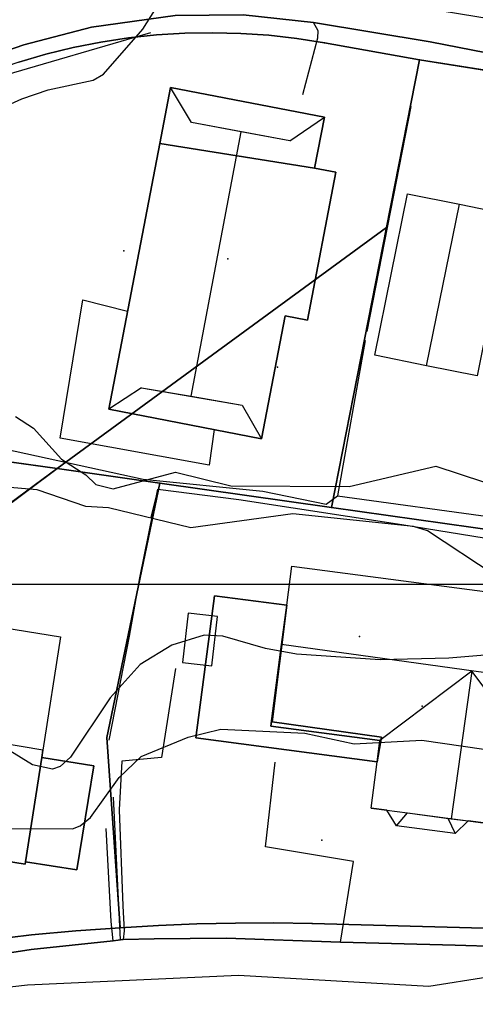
# Model space of a CAD drawing. Header units: inches. Extents: x 92347800 to 92626375, y 1600225090 to 1600386582.
# Tile 9 of 12: x 92512930 to 92539210, y 1600275760 to 1600332560. Entities that reach past the tile are written whole.
import ezdxf

# ---------------------------------------------------------------- set-up
doc = ezdxf.new("R2010")
doc.units = ezdxf.units.IN
doc.header["$MEASUREMENT"] = 0
for name, color, linetype in [('Adresse', 10, 'Continuous'), ('AnnetVegarealAvgrensning', 10, 'Continuous'), ('ArealressursFlate', 10, 'Continuous'), ('ArealressursGrense', 10, 'Continuous'), ('Bygning', 10, 'Continuous'), ('Bygningsdelelinje', 10, 'Continuous'), ('Bygningslinje', 10, 'Continuous'), ('Eiendomsgrense', 10, 'Continuous'), ('elveg20_v_kartverket_255_veglenke', 10, 'Continuous'), ('Gidtekst', 10, 'Continuous'), ('Gjerde', 10, 'Continuous'), ('Hekk', 10, 'Continuous'), ('HøydeKurve', 10, 'Continuous'), ('Mast', 10, 'Continuous'), ('MurLoddrett', 10, 'Continuous'), ('Mønelinje', 10, 'Continuous'), ('Rutenett', 10, 'Continuous'), ('Takkant', 10, 'Continuous'), ('Taksprang', 10, 'Continuous'), ('TaksprangBunn', 10, 'Continuous'), ('Teig', 10, 'Continuous'), ('Teiggrensepunkt', 10, 'Continuous'), ('Trapp', 10, 'Continuous'), ('VegAnnenAvgrensning', 10, 'Continuous'), ('Vegdekkekant', 10, 'Continuous'), ('VegKjørende', 10, 'Continuous'), ('Veranda', 10, 'Continuous')]:
    doc.layers.add(name, color=color, linetype=linetype)

msp = doc.modelspace()

# ---------------------------------------------------------------- linework, layer by layer
at = {"layer": 'Adresse'}
for p in [(92524944, 1600318773), (92532539, 1600296981)]:
    msp.add_point(p, dxfattribs=at)
at = {"layer": 'AnnetVegarealAvgrensning'}
for points in [[(92529260, 1600328240, 110650), (92530130, 1600331520, 110440), (92530140, 1600331920, 110440), (92529880, 1600332400, 110440)], [(92521910, 1600295140, 107020), (92521100, 1600289990, 106750), (92518830, 1600289790, 106730), (92518670, 1600286970, 106610), (92518880, 1600281440, 106430), (92518960, 1600280000, 106390), (92518890, 1600279490, 106330)], [(92531430, 1600279340, 106270), (92532180, 1600284000, 106340), (92527100, 1600284850, 106520), (92527670, 1600289730, 106790)], [(92518330, 1600279430, 106360), (92518200, 1600280530, 106450), (92517920, 1600285910, 106630)]]:
    msp.add_polyline3d(points, dxfattribs=at)
at = {"layer": 'ArealressursFlate'}
for points in [[(92521890, 1600332800), (92517080, 1600332130), (92513170, 1600331110), (92509760, 1600329930), (92506100, 1600328330), (92504160, 1600327290), (92503330, 1600326650), (92502340, 1600326100), (92500860, 1600325210), (92498810, 1600326640), (92496260, 1600328420), (92503530, 1600331560), (92508130, 1600333530)], [(92509760, 1600329930), (92513170, 1600331110), (92517080, 1600332130), (92521890, 1600332800)], [(92546170, 1600329420), (92536600, 1600331280), (92529880, 1600332400), (92525820, 1600332840)], [(92525820, 1600332840), (92529880, 1600332400), (92536600, 1600331280), (92546170, 1600329420)], [(92472500, 1600273810), (92473020, 1600277920), (92474610, 1600277230), (92474990, 1600276890), (92475920, 1600276470), (92477090, 1600276110), (92477740, 1600275980), (92482290, 1600275880), (92486560, 1600275840), (92490470, 1600275950), (92495510, 1600276290), (92501120, 1600276960), (92507280, 1600277870), (92510850, 1600278490), (92513590, 1600278930), (92518330, 1600279430), (92518890, 1600279490), (92520690, 1600279540), (92524840, 1600279570), (92531430, 1600279340), (92538040, 1600279170), (92540530, 1600279090)], [(92540530, 1600279090), (92538040, 1600279170), (92531430, 1600279340), (92524840, 1600279570), (92520690, 1600279540), (92518890, 1600279490), (92518330, 1600279430), (92513590, 1600278930), (92510850, 1600278490)]]:
    msp.add_lwpolyline(points, dxfattribs=at)
at = {"layer": 'ArealressursGrense'}
msp.add_line((92518890, 1600279490), (92518330, 1600279430), dxfattribs=at)
for points in [[(92500860, 1600325210), (92502340, 1600326100), (92503330, 1600326650), (92504160, 1600327290), (92506100, 1600328330), (92509760, 1600329930), (92513170, 1600331110), (92517080, 1600332130), (92521890, 1600332800), (92525820, 1600332840), (92529880, 1600332400)], [(92529880, 1600332400), (92536600, 1600331280), (92546170, 1600329420)], [(92555110, 1600292530), (92553360, 1600288420), (92552110, 1600286000), (92550520, 1600284020), (92548860, 1600282420), (92547170, 1600281190), (92544690, 1600279890), (92542410, 1600279300), (92540530, 1600279090), (92538040, 1600279170), (92531430, 1600279340)], [(92518330, 1600279430), (92513590, 1600278930), (92510850, 1600278490)], [(92531430, 1600279340), (92524840, 1600279570), (92520690, 1600279540), (92518890, 1600279490)]]:
    msp.add_lwpolyline(points, dxfattribs=at)
at = {"layer": 'Bygning'}
for points in [[(92521020, 1600325420, 114050), (92521630, 1600328650, 114100), (92530510, 1600326940, 113930), (92529940, 1600324000, 113910)], [(92521020, 1600325420, 113960), (92529940, 1600324000, 113910), (92531170, 1600323760, 113440), (92529530, 1600315230, 113440), (92528240, 1600315480, 113820), (92526870, 1600308390, 113820), (92518070, 1600310090, 113820)], [(92536390, 1600312600, 114420), (92533420, 1600313200, 113070), (92535300, 1600322520, 113070), (92538290, 1600321920, 114420), (92541190, 1600321330, 113070), (92539320, 1600312010, 113070)], [(92533550, 1600289750, 110250), (92533790, 1600291180, 112310), (92527500, 1600292050, 112280), (92528330, 1600298780, 110170), (92528620, 1600301030, 112390), (92545760, 1600298780, 112390), (92545150, 1600294130, 115440), (92544540, 1600289560, 112390), (92542930, 1600289760, 112390), (92542420, 1600285860, 112390), (92538800, 1600286340, 114790), (92538050, 1600285610, 112350), (92534660, 1600286050, 112350), (92534100, 1600286950, 112350), (92533200, 1600287070, 112390)], [(92533550, 1600289750, 110250), (92523090, 1600291130, 110170), (92524170, 1600299330, 110170), (92528330, 1600298780, 110170), (92527500, 1600292050, 112280), (92533790, 1600291180, 112310)], [(92507310, 1600298240, 112120), (92515290, 1600296960, 112120), (92514270, 1600290420, 116580), (92514200, 1600290000, 116300), (92513270, 1600283980, 109280), (92513250, 1600283850, 112170), (92505040, 1600285170, 112090)], [(92514200, 1600290000, 109280), (92517200, 1600289520, 109280), (92516230, 1600283510, 109280), (92513270, 1600283980, 109280)]]:
    msp.add_polyline3d(points, close=True, dxfattribs=at)
at = {"layer": 'Bygningsdelelinje'}
for p, q in [((92529940, 1600324000, 113910), (92521020, 1600325420, 113960)), ((92514200, 1600290000, 109280), (92513270, 1600283980, 109280))]:
    msp.add_line(p, q, dxfattribs=at)
msp.add_polyline3d([(92533550, 1600289750, 110250), (92533790, 1600291180, 112310), (92527500, 1600292050, 112280), (92528330, 1600298780, 110170)], dxfattribs=at)
at = {"layer": 'Bygningslinje'}
for p, q in [((92522840, 1600326620, 115060), (92521630, 1600328650, 114100)), ((92528510, 1600325570, 115060), (92530510, 1600326940, 113930)), ((92519960, 1600311330, 115070), (92518070, 1600310090, 113820)), ((92525760, 1600310330, 115070), (92526870, 1600308390, 113820)), ((92534660, 1600286050, 112350), (92535290, 1600286800, 112880)), ((92537630, 1600286490, 112880), (92538050, 1600285610, 112350))]:
    msp.add_line(p, q, dxfattribs=at)
msp.add_polyline3d([(92542930, 1600289760, 112390), (92539010, 1600294980, 115440), (92533710, 1600290980, 112350)], dxfattribs=at)
at = {"layer": 'Eiendomsgrense'}
for p, q in [((92535990, 1600330250), (92530520, 1600331230)), ((92535990, 1600330250), (92534080, 1600320570)), ((92545270, 1600328760), (92535990, 1600330250)), ((92534080, 1600320570), (92515100, 1600306660)), ((92534080, 1600320570), (92530910, 1600304420)), ((92515100, 1600306660), (92508020, 1600307650)), ((92506880, 1600300620), (92515100, 1600306660)), ((92521010, 1600305820), (92515100, 1600306660)), ((92517950, 1600291160), (92521010, 1600305820)), ((92530910, 1600304420), (92521010, 1600305820)), ((92557060, 1600300720), (92530910, 1600304420)), ((92518720, 1600280180), (92517950, 1600291160)), ((92540410, 1600280130), (92529800, 1600280420))]:
    msp.add_line(p, q, dxfattribs=at)
for points in [[(92530520, 1600331230), (92528910, 1600331480), (92527310, 1600331670), (92525690, 1600331770), (92524070, 1600331810), (92522450, 1600331780), (92520820, 1600331680), (92519210, 1600331510), (92517610, 1600331260), (92516010, 1600330950), (92514440, 1600330570), (92512880, 1600330110), (92511350, 1600329590), (92509830, 1600329000), (92508350, 1600328350), (92506890, 1600327630), (92505470, 1600326850)], [(92529800, 1600280420), (92527580, 1600280460), (92525370, 1600280450), (92523150, 1600280410), (92520930, 1600280310), (92518720, 1600280180)], [(92518720, 1600280180), (92516170, 1600280000), (92513620, 1600279760), (92511090, 1600279460), (92508550, 1600279100), (92506020, 1600278690)]]:
    msp.add_lwpolyline(points, dxfattribs=at)
at = {"layer": 'elveg20_v_kartverket_255_veglenke'}
msp.add_polyline3d([(92473431, 1600274052, 108940), (92476608, 1600273794, 108939), (92484016, 1600273915, 108639), (92490619, 1600274079, 108239), (92497493, 1600274663, 108139), (92508799, 1600276360, 107739), (92513372, 1600276882, 107539), (92525560, 1600277439, 107139), (92536529, 1600276808, 107139), (92546738, 1600278428, 107239), (92551650, 1600282683, 107239), (92553326, 1600284504, 107339), (92555603, 1600289175, 107439), (92556274, 1600291026, 107439), (92559459, 1600298466, 107839), (92560673, 1600301157, 107939), (92564952, 1600312984, 108639), (92565039, 1600314593, 108939), (92563365, 1600321290, 109439), (92561921, 1600323293, 109639), (92556228, 1600328706, 110039), (92548132, 1600331243, 110739), (92545291, 1600331745, 110939), (92526127, 1600334906, 111739)], dxfattribs=at)
at = {"layer": 'Gidtekst'}
for p in [(92518946, 1600319235), (92527799, 1600312508), (92536152, 1600292957)]:
    msp.add_point(p, dxfattribs=at)
at = {"layer": 'Gjerde'}
for p, q in [((92535500, 1600327560, 111170), (92532950, 1600314570, 111020)), ((92518750, 1600279480, 106930), (92518350, 1600287710, 107150))]:
    msp.add_line(p, q, dxfattribs=at)
msp.add_polyline3d([(92518090, 1600291000, 108610), (92519270, 1600297000, 108940), (92519860, 1600300360, 109330), (92520900, 1600305470, 109800)], dxfattribs=at)
at = {"layer": 'Hekk'}
for p, q in [((92520480, 1600331810, 111720), (92508270, 1600328240, 111920)), ((92532860, 1600314050, 111420), (92531270, 1600305100, 110750)), ((92531270, 1600305100, 110750), (92551060, 1600302380, 110190))]:
    msp.add_line(p, q, dxfattribs=at)
msp.add_polyline3d([(92506530, 1600309280, 110780), (92511420, 1600307940, 110800), (92520050, 1600306060, 111170), (92526950, 1600305370, 110970), (92530610, 1600304620, 110750), (92531270, 1600305100, 110750)], dxfattribs=at)
at = {"layer": 'HøydeKurve'}
for points in [[(92509510, 1600326400, 111000), (92513060, 1600328000, 111000), (92514570, 1600328510, 111000), (92517170, 1600329080, 111000), (92517760, 1600329410, 111000), (92520030, 1600332010, 111000), (92522240, 1600335530, 111000)], [(92512680, 1600309660, 110000), (92513730, 1600308990, 110000), (92515340, 1600307210, 110000), (92516740, 1600306310, 110000), (92517320, 1600305740, 110000), (92518320, 1600305500, 110000), (92521920, 1600306450, 110000), (92525110, 1600305660, 110000), (92531940, 1600305630, 110000), (92536940, 1600306800, 110000), (92539690, 1600305900, 110000)], [(92540350, 1600300500, 109000), (92536450, 1600303080, 109000), (92535640, 1600303320, 109000), (92528690, 1600304050, 109000), (92522800, 1600303240, 109000), (92518060, 1600304400, 109000), (92516750, 1600304480, 109000), (92513940, 1600305440, 109000), (92508310, 1600305920, 109000), (92506890, 1600305820, 109000), (92503890, 1600303990, 109000), (92501460, 1600303040, 109000), (92498330, 1600301500, 109000), (92495590, 1600300540, 109000), (92493100, 1600299290, 109000), (92491410, 1600298200, 109000), (92489720, 1600296840, 109000), (92485800, 1600292540, 109000), (92483240, 1600291390, 109000), (92480160, 1600289600, 109000), (92473100, 1600288320, 109000), (92472130, 1600287900, 109000), (92470340, 1600286690, 109000)], [(92543690, 1600296230, 108000), (92537680, 1600295720, 108000), (92533720, 1600295640, 108000), (92528900, 1600295960, 108000), (92527110, 1600296280, 108000), (92524640, 1600296990, 108000), (92523580, 1600297050, 108000), (92521700, 1600296470, 108000), (92519870, 1600295360, 108000), (92518150, 1600293440, 108000), (92515860, 1600290010, 108000), (92515260, 1600289470, 108000), (92514820, 1600289320, 108000), (92513670, 1600289570, 108000), (92509230, 1600292310, 108000)], [(92503030, 1600275170, 107000), (92497930, 1600279370, 107000), (92495250, 1600282940, 107000), (92495500, 1600284950, 107000), (92496230, 1600285760, 107000), (92498810, 1600287170, 107000), (92499820, 1600287340, 107000), (92511340, 1600285900, 107000), (92515970, 1600285890, 107000), (92516420, 1600286050, 107000), (92517010, 1600286530, 107000), (92518670, 1600288840, 107000), (92519930, 1600290060, 107000), (92522650, 1600291180, 107000), (92524540, 1600291630, 107000), (92529370, 1600291400, 107000), (92532230, 1600290790, 107000), (92536130, 1600290990, 107000), (92542090, 1600290130, 107000)]]:
    msp.add_polyline3d(points, dxfattribs=at)
at = {"layer": 'Mast'}
msp.add_point((92530360, 1600285230, 106510), dxfattribs=at)
at = {"layer": 'MurLoddrett'}
msp.add_line((92520900, 1600305470, 109800), (92520500, 1600303860, 109010), dxfattribs=at)
msp.add_polyline3d([(92520900, 1600305470, 109800), (92525570, 1600304880, 109720), (92534970, 1600303440, 109680), (92543880, 1600302000, 109510), (92547370, 1600301550, 109380), (92552960, 1600300650, 108360), (92557180, 1600299970, 107310)], dxfattribs=at)
at = {"layer": 'Mønelinje'}
for p, q in [((92522830, 1600310840, 116940), (92525710, 1600326090, 116940)), ((92536390, 1600312600, 114420), (92538290, 1600321920, 114420)), ((92545150, 1600294130, 115440), (92528040, 1600296520, 115440)), ((92539010, 1600294980, 115440), (92537820, 1600286460, 115440)), ((92514270, 1600290420, 116580), (92497040, 1600293270, 116590))]:
    msp.add_line(p, q, dxfattribs=at)
at = {"layer": 'Rutenett'}
msp.add_line((92347800, 1600300000), (92626349, 1600300000), dxfattribs=at)
at = {"layer": 'Takkant'}
for p, q in [((92514200, 1600290000, 116300), (92514270, 1600290420, 116580)), ((92533200, 1600287070, 112390), (92533550, 1600289750, 112360)), ((92533200, 1600287070, 112390), (92534100, 1600286950, 112980)), ((92538800, 1600286340, 114790), (92542420, 1600285860, 112390))]:
    msp.add_line(p, q, dxfattribs=at)
for points in [[(92529940, 1600324000, 113910), (92530510, 1600326940, 113930), (92521630, 1600328650, 114100), (92521020, 1600325420, 114050)], [(92521020, 1600325420, 114050), (92518070, 1600310090, 113820), (92526870, 1600308390, 113820), (92528240, 1600315480, 113820), (92529530, 1600315230, 113440), (92531170, 1600323760, 113440), (92529940, 1600324000, 113910)], [(92536390, 1600312600, 114420), (92533420, 1600313200, 113070), (92535300, 1600322520, 113070), (92538290, 1600321920, 114420), (92541190, 1600321330, 113070), (92539320, 1600312010, 113070), (92536390, 1600312600, 114420)], [(92528330, 1600298780, 113910), (92528620, 1600301030, 112390), (92545760, 1600298780, 112390), (92545150, 1600294130, 115440), (92544540, 1600289560, 112390), (92542930, 1600289760, 112390), (92542420, 1600285860, 112390)], [(92533550, 1600289750, 110250), (92523090, 1600291130, 110170), (92524170, 1600299330, 110170), (92528330, 1600298780, 110170)], [(92507310, 1600298240, 112120), (92515290, 1600296960, 112120), (92514270, 1600290420, 116580)], [(92514200, 1600290000, 109280), (92517200, 1600289520, 109280), (92516230, 1600283510, 109280), (92513270, 1600283980, 109280)], [(92538800, 1600286340, 112350), (92538050, 1600285610, 112350), (92534660, 1600286050, 112350), (92534100, 1600286950, 112350)], [(92505040, 1600285170, 112090), (92513250, 1600283850, 112170), (92513270, 1600283980, 112260)]]:
    msp.add_polyline3d(points, dxfattribs=at)
at = {"layer": 'Taksprang'}
for p, q in [((92525710, 1600326090, 116940), (92522840, 1600326620, 115060)), ((92528510, 1600325570, 115060), (92525710, 1600326090, 116940)), ((92519960, 1600311330, 115070), (92522830, 1600310840, 116940)), ((92522830, 1600310840, 116940), (92525760, 1600310330, 115070)), ((92528040, 1600296520, 115440), (92528330, 1600298780, 113910)), ((92533550, 1600289750, 112360), (92533710, 1600290980, 112350)), ((92513270, 1600283980, 112260), (92514200, 1600290000, 116300))]:
    msp.add_line(p, q, dxfattribs=at)
for points in [[(92533710, 1600290980, 112350), (92527410, 1600291810, 112350), (92528040, 1600296520, 115440)], [(92534100, 1600286950, 112980), (92535290, 1600286800, 113770), (92537820, 1600286460, 115440), (92538800, 1600286340, 114790)]]:
    msp.add_polyline3d(points, dxfattribs=at)
at = {"layer": 'TaksprangBunn'}
for p, q in [((92528510, 1600325570, 115060), (92522840, 1600326620, 115060)), ((92519960, 1600311330, 115070), (92525760, 1600310330, 115070)), ((92533710, 1600290980, 110240), (92533550, 1600289750, 110250)), ((92513270, 1600283980, 109280), (92514200, 1600290000, 109280))]:
    msp.add_line(p, q, dxfattribs=at)
for points in [[(92528330, 1600298780, 110170), (92527410, 1600291810, 110240), (92533710, 1600290980, 110240)], [(92534100, 1600286950, 112350), (92535290, 1600286800, 112880), (92537630, 1600286490, 112880), (92538800, 1600286340, 112350)]]:
    msp.add_polyline3d(points, dxfattribs=at)
at = {"layer": 'Teig'}
for points in [[(92512880, 1600330110), (92514440, 1600330570), (92516010, 1600330950), (92517610, 1600331260), (92519210, 1600331510), (92520820, 1600331680), (92522450, 1600331780), (92524070, 1600331810), (92525690, 1600331770), (92527310, 1600331670), (92528910, 1600331480), (92530520, 1600331230), (92535990, 1600330250), (92534080, 1600320570), (92515100, 1600306660), (92508020, 1600307650)], [(92545270, 1600328760), (92535990, 1600330250), (92530520, 1600331230), (92528910, 1600331480), (92527310, 1600331670), (92525690, 1600331770), (92524070, 1600331810), (92522450, 1600331780), (92520820, 1600331680), (92519210, 1600331510), (92517610, 1600331260), (92516010, 1600330950), (92514440, 1600330570), (92512880, 1600330110)], [(92557060, 1600300720), (92530910, 1600304420), (92534080, 1600320570), (92535990, 1600330250), (92545270, 1600328760)], [(92540410, 1600280130), (92529800, 1600280420), (92527580, 1600280460), (92525370, 1600280450), (92523150, 1600280410), (92520930, 1600280310), (92518720, 1600280180), (92517950, 1600291160), (92521010, 1600305820), (92530910, 1600304420), (92557060, 1600300720)], [(92511090, 1600279460), (92513620, 1600279760), (92516170, 1600280000), (92518720, 1600280180), (92520930, 1600280310), (92523150, 1600280410), (92525370, 1600280450), (92527580, 1600280460), (92529800, 1600280420), (92540410, 1600280130)]]:
    msp.add_lwpolyline(points, dxfattribs=at)
for points in [[(92521010, 1600305820), (92515100, 1600306660), (92534080, 1600320570), (92530910, 1600304420)], [(92515100, 1600306660), (92506880, 1600300620), (92508020, 1600307650)], [(92506020, 1600278690), (92504640, 1600278370), (92503240, 1600278080), (92506880, 1600300620), (92515100, 1600306660), (92521010, 1600305820), (92517950, 1600291160), (92518720, 1600280180), (92516170, 1600280000), (92513620, 1600279760), (92511090, 1600279460), (92508550, 1600279100)]]:
    msp.add_lwpolyline(points, close=True, dxfattribs=at)
at = {"layer": 'Teiggrensepunkt'}
for p in [(92530520, 1600331230), (92535990, 1600330250), (92534080, 1600320570), (92515100, 1600306660), (92521010, 1600305820), (92530910, 1600304420), (92517950, 1600291160), (92529800, 1600280420), (92518720, 1600280180)]:
    msp.add_point(p, dxfattribs=at)
at = {"layer": 'Trapp'}
msp.add_polyline3d([(92524010, 1600295290, 107010), (92524330, 1600298140, 108770), (92522650, 1600298330, 108780), (92522330, 1600295480, 107010)], close=True, dxfattribs=at)
at = {"layer": 'VegAnnenAvgrensning'}
for points in [[(92529880, 1600332400, 110440), (92536600, 1600331280, 110110), (92546170, 1600329420, 109800)], [(92518330, 1600279430, 106360), (92513590, 1600278930, 106470), (92510850, 1600278490, 106570)], [(92531430, 1600279340, 106270), (92524840, 1600279570, 106250), (92520690, 1600279540, 106270), (92518890, 1600279490, 106330)]]:
    msp.add_polyline3d(points, dxfattribs=at)
at = {"layer": 'Vegdekkekant'}
msp.add_line((92518890, 1600279490, 106330), (92518330, 1600279430, 106360), dxfattribs=at)
for points in [[(92529880, 1600332400, 110440), (92525820, 1600332840, 110660), (92521890, 1600332800, 110800), (92517080, 1600332130, 110980), (92513170, 1600331110, 111170), (92509760, 1600329930, 111270), (92506100, 1600328330, 111370), (92504160, 1600327290, 111410), (92503330, 1600326650, 111320), (92502340, 1600326100, 111320)], [(92555110, 1600292530, 106420), (92553360, 1600288420, 106410), (92552110, 1600286000, 106350), (92550520, 1600284020, 106330), (92548860, 1600282420, 106300), (92547170, 1600281190, 106240), (92544690, 1600279890, 106220), (92542410, 1600279300, 106220), (92540530, 1600279090, 106180), (92538040, 1600279170, 106160), (92531430, 1600279340, 106270)]]:
    msp.add_polyline3d(points, dxfattribs=at)
at = {"layer": 'VegKjørende'}
for points in [[(92521890, 1600332800, 110800), (92517080, 1600332130, 110980), (92513170, 1600331110, 111170), (92509760, 1600329930, 111270), (92506100, 1600328330, 111370), (92504160, 1600327290, 111410), (92503330, 1600326650, 111320), (92502340, 1600326100, 111320), (92500860, 1600325210, 111220), (92498810, 1600326640, 111240), (92496260, 1600328420, 111290), (92503530, 1600331560, 111470), (92508130, 1600333530, 111420)], [(92546170, 1600329420, 109800), (92536600, 1600331280, 110110), (92529880, 1600332400, 110440), (92525820, 1600332840, 110660)], [(92472500, 1600273810, 108060), (92473020, 1600277920, 108260), (92474610, 1600277230, 108060), (92474990, 1600276890, 108010), (92475920, 1600276470, 107910), (92477090, 1600276110, 107860), (92477740, 1600275980, 107840), (92482290, 1600275880, 107690), (92486560, 1600275840, 107460), (92490470, 1600275950, 107310), (92495510, 1600276290, 107160), (92501120, 1600276960, 106930), (92507280, 1600277870, 106750), (92510850, 1600278490, 106570), (92513590, 1600278930, 106470), (92518330, 1600279430, 106360), (92518890, 1600279490, 106330), (92520690, 1600279540, 106270), (92524840, 1600279570, 106250), (92531430, 1600279340, 106270), (92538040, 1600279170, 106160), (92540530, 1600279090, 106180)]]:
    msp.add_polyline3d(points, dxfattribs=at)
at = {"layer": 'Veranda'}
msp.add_line((92514200, 1600290000, 110500), (92513270, 1600283980, 110500), dxfattribs=at)
for points in [[(92524150, 1600308920, 111250), (92523850, 1600306870, 111250), (92515270, 1600308410, 111250), (92516570, 1600316390, 111250), (92519150, 1600315740, 111250)], [(92528330, 1600298780, 110710), (92524170, 1600299330, 110710), (92523090, 1600291130, 110710), (92533550, 1600289750, 110710)], [(92513270, 1600283980, 110500), (92516230, 1600283510, 110500), (92517200, 1600289520, 110500), (92514200, 1600290000, 110500)]]:
    msp.add_polyline3d(points, dxfattribs=at)

doc.saveas('drawing.dxf')
